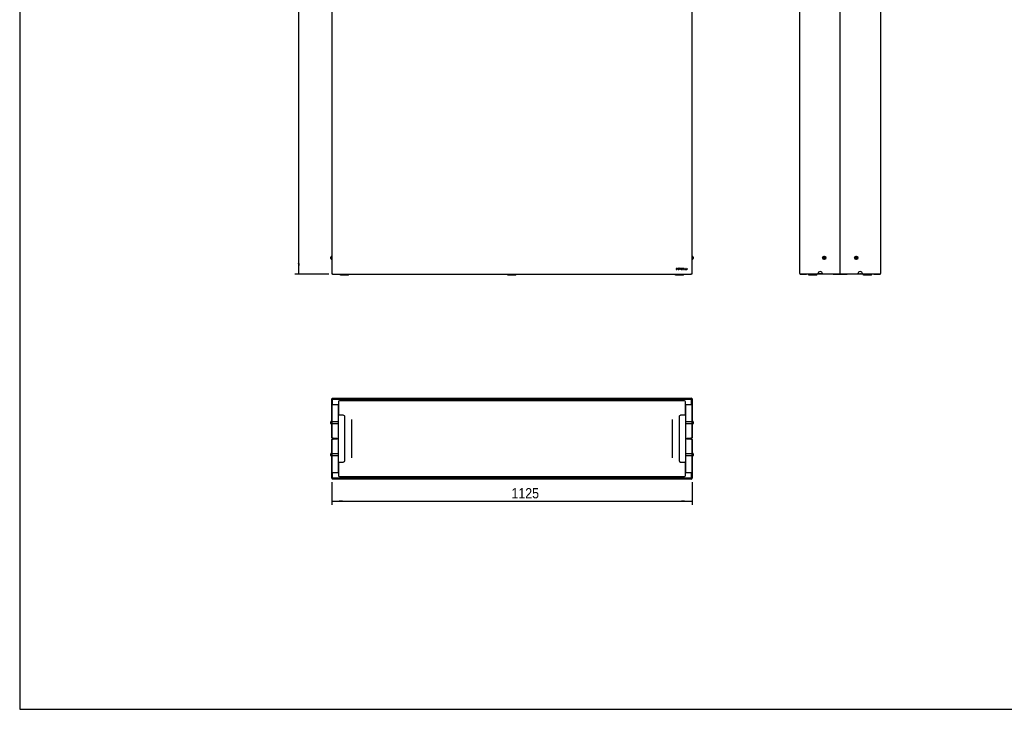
# Model space of a CAD drawing. Header units: millimetres. Extents: x -474 to 5676, y -231 to 4074.
# Tile 1 of 43: x -474 to 2601, y -231 to 1922. Entities that reach past the tile are written whole.
import ezdxf

# ---------------------------------------------------------------- set-up
doc = ezdxf.new("R2010")
doc.units = ezdxf.units.MM
doc.header["$LTSCALE"] = 12
doc.header["$PDSIZE"] = -1
doc.linetypes.add('SLD-Centro', pattern=[19.05, 15.24, -1.27, 1.27, -1.27])
doc.linetypes.add('SLD-Solido', pattern=[0])
for name, color, linetype in [('PIEGHE', 6, 'SLD-Centro'), ('QUOTE', 1, 'SLD-Solido'), ('SCHIZZI', 9, 'Continuous')]:
    doc.layers.add(name, color=color, linetype=linetype)
doc.styles.add('SLDTEXTSTYLE0', font='GOTHIC.TTF', dxfattribs={"width": 0.913})
doc.dimstyles.new('SLDDIMSTYLE0', dxfattribs={"dimtxt": 31.75, "dimasz": 33.6, "dimexe": 0, "dimexo": 0.0625, "dimgap": 7.9375, "dimtad": 1, "dimdec": 1, "dimrnd": 1e-09, "dimzin": 12, "dimdsep": 46, "dimtxsty": 'SLDTEXTSTYLE0', "dimsah": 1, "dimcen": 0.09, "dimadec": 0, "dimazin": 3, "dimtfac": 1, "dimtdec": 1, "dimtofl": 0, "dimtmove": 0, "dimatfit": 3, "dimfxl": 1, "dimfrac": 2, "dimtolj": 1, "dimtzin": 12, "dimarcsym": 0})

# ---------------------------------------------------------------- blocks, each defined once
blk = doc.blocks.new('_D')
at = {"layer": 'QUOTE', "transparency": 16777216}
for p, q in [((491.4, 3219.9), (385.6, 3219.9)), ((397.6, 1127.5), (397.6, 3219.9)), ((491.4, 1127.5), (385.6, 1127.5))]:
    blk.add_line(p, q, dxfattribs=at)
for points in [[(397.6, 3219.9), (394.6, 3186.3), (400.6, 3186.3)], [(397.6, 1127.5), (400.6, 1161.1), (394.6, 1161.1)]]:
    blk.add_solid(points, dxfattribs=at)
at = {"layer": 'QUOTE', "transparency": 16777216, "insert": (357.1, 2134.5), "char_height": 31.75, "attachment_point": 1, "rotation": 90, "style": 'SLDTEXTSTYLE0'}
blk.add_mtext('2092,5', dxfattribs=at)
blk = doc.blocks.new('_D_1')
at = {"layer": 'QUOTE', "transparency": 16777216}
for p, q in [((501, 478.5), (501, 407.2)), ((1626, 478.5), (1626, 407.2)), ((501, 419.2), (1626, 419.2))]:
    blk.add_line(p, q, dxfattribs=at)
for points in [[(501, 419.2), (534.6, 416.2), (534.6, 422.2)], [(1626, 419.2), (1592.4, 422.2), (1592.4, 416.2)]]:
    blk.add_solid(points, dxfattribs=at)
at = {"layer": 'QUOTE', "transparency": 16777216, "insert": (1061.8, 459.8), "char_height": 31.75, "attachment_point": 1, "style": 'SLDTEXTSTYLE0'}
blk.add_mtext('1125', dxfattribs=at)

msp = doc.modelspace()

# ---------------------------------------------------------------- linework, layer by layer
for p, q in [((2088.65, 1128.66), (2088.65, 3218.66)), ((501.02, 2093.98), (501.02, 1128.66)), ((1626.02, 1128.66), (1626.02, 2093.98)), ((1962.45, 1129.86), (1962.45, 2093.98)), ((2214.85, 2093.98), (2214.85, 1129.86)), ((497.72, 1178.66), (497.72, 1180.91)), ((497.72, 1176.41), (497.72, 1178.66)), ((501.02, 1183.91), (500.72, 1183.91)), ((500.72, 1173.41), (501.02, 1173.41)), ((1626.32, 1183.91), (1626.02, 1183.91)), ((1626.02, 1173.41), (1626.32, 1173.41)), ((1629.32, 1180.91), (1629.32, 1176.41)), ((2037.08, 1179.9), (2036.79, 1177.92)), ((2036.79, 1177.92), (2038.36, 1176.68)), ((2038.93, 1180.64), (2037.08, 1179.9)), ((2038.36, 1176.68), (2040.22, 1177.43)), ((2040.51, 1179.41), (2038.93, 1180.64)), ((2040.22, 1177.43), (2040.51, 1179.41)), ((2137.08, 1179.9), (2136.79, 1177.92)), ((2136.79, 1177.92), (2138.36, 1176.68)), ((2138.93, 1180.64), (2137.08, 1179.9)), ((2138.36, 1176.68), (2140.22, 1177.43)), ((2140.51, 1179.41), (2138.93, 1180.64)), ((2140.22, 1177.43), (2140.51, 1179.41)), ((1576.02, 1145.86), (1576.02, 1142.46)), ((1577.34, 1145.86), (1576.02, 1145.86)), ((1576.02, 1142.46), (1577.57, 1142.46)), ((1577.33, 1145.44), (1576.45, 1145.44)), ((1576.45, 1145.44), (1576.45, 1142.89)), ((1576.45, 1142.89), (1577.53, 1142.89)), ((1580.08, 1145.86), (1580.08, 1143.95)), ((1581.47, 1145.86), (1580.08, 1145.86)), ((1580.08, 1143.95), (1581.47, 1143.95)), ((1580.35, 1145.61), (1581.47, 1145.61)), ((1580.35, 1145.04), (1580.35, 1145.61)), ((1581.47, 1145.04), (1580.35, 1145.04)), ((1580.35, 1144.78), (1581.47, 1144.78)), ((1580.35, 1144.21), (1580.35, 1144.78)), ((1581.47, 1144.21), (1580.35, 1144.21)), ((1581.47, 1145.61), (1581.47, 1145.86)), ((1581.47, 1144.78), (1581.47, 1145.04)), ((1581.47, 1143.95), (1581.47, 1144.21)), ((1583.24, 1142.72), (1582.81, 1141.77)), ((1582.81, 1141.77), (1583.28, 1141.77)), ((1583.28, 1141.77), (1583.63, 1142.54)), ((1583.42, 1143.12), (1584.47, 1145.47)), ((1583.8, 1142.93), (1584.87, 1145.3)), ((1585.01, 1146.66), (1584.65, 1145.87)), ((1585.48, 1146.66), (1585.01, 1146.66)), ((1585.04, 1145.69), (1585.48, 1146.66)), ((1585.11, 1145.09), (1585.39, 1145.42)), ((1585.4, 1142.97), (1585.12, 1143.3)), ((1588.21, 1145.92), (1586.68, 1142.47)), ((1586.68, 1142.47), (1587.15, 1142.47)), ((1587.15, 1142.47), (1587.63, 1143.55)), ((1587.63, 1143.55), (1589.25, 1143.55)), ((1588.44, 1145.39), (1587.82, 1143.98)), ((1587.82, 1143.98), (1589.07, 1143.98)), ((1588.68, 1145.92), (1588.21, 1145.92)), ((1589.07, 1143.98), (1588.44, 1145.39)), ((1590.2, 1142.47), (1588.68, 1145.92)), ((1589.25, 1143.55), (1589.73, 1142.47)), ((1589.73, 1142.47), (1590.2, 1142.47)), ((1591.59, 1143.4), (1591.16, 1143.4)), ((1593.34, 1144.98), (1593.77, 1144.98)), ((1594.96, 1145.87), (1594.96, 1145.45)), ((1597.75, 1145.87), (1594.96, 1145.87)), ((1594.96, 1145.45), (1596.08, 1145.45)), ((1596.08, 1145.45), (1596.08, 1142.46)), ((1596.08, 1142.46), (1596.63, 1142.46)), ((1596.63, 1145.45), (1597.75, 1145.45)), ((1596.63, 1142.46), (1596.63, 1145.45)), ((1597.75, 1145.45), (1597.75, 1145.87)), ((1599.11, 1145.86), (1599.11, 1142.46)), ((1601.61, 1145.86), (1599.11, 1145.86)), ((1599.11, 1142.46), (1601.61, 1142.46)), ((1599.54, 1145.43), (1601.61, 1145.43)), ((1599.54, 1144.37), (1599.54, 1145.43)), ((1601.61, 1144.37), (1599.54, 1144.37)), ((1599.54, 1143.95), (1601.61, 1143.95)), ((1599.54, 1142.89), (1599.54, 1143.95)), ((1601.61, 1142.89), (1599.54, 1142.89)), ((1601.61, 1145.43), (1601.61, 1145.86)), ((1601.61, 1143.95), (1601.61, 1144.37)), ((1601.61, 1142.46), (1601.61, 1142.89)), ((1603.54, 1145.87), (1603.12, 1145.87)), ((1603.12, 1145.87), (1603.12, 1142.46)), ((1603.12, 1142.46), (1605.49, 1142.46)), ((1603.54, 1142.89), (1603.54, 1145.87)), ((1605.49, 1142.89), (1603.54, 1142.89)), ((1605.49, 1142.46), (1605.49, 1142.89)), ((1606.82, 1145.87), (1606.82, 1142.46)), ((1607.25, 1145.87), (1606.82, 1145.87)), ((1606.82, 1142.46), (1609.19, 1142.46)), ((1607.25, 1142.89), (1607.25, 1145.87)), ((1609.19, 1142.89), (1607.25, 1142.89)), ((1609.19, 1142.46), (1609.19, 1142.89)), ((1611.02, 1145.89), (1610.59, 1145.89)), ((1610.59, 1145.89), (1610.59, 1142.46)), ((1610.59, 1142.46), (1611.02, 1142.46)), ((1611.02, 1142.46), (1611.02, 1145.89)), ((2214.95, 1146.66), (2214.85, 1146.66)), ((2214.95, 1145.93), (2214.85, 1145.93)), ((2214.95, 1145.86), (2214.85, 1145.86)), ((2214.95, 1142.46), (2214.85, 1142.46)), ((2214.95, 1141.77), (2214.85, 1141.77)), ((2214.95, 1146.66), (2214.95, 1145.93)), ((2214.95, 1145.93), (2214.95, 1145.86)), ((2214.95, 1145.86), (2214.95, 1142.46)), ((2214.95, 1142.46), (2214.95, 1141.77)), ((501.02, 1128.66), (503.42, 1128.66)), ((503.42, 1128.66), (503.42, 1129.86)), ((503.42, 1128.66), (503.42, 1127.46)), ((503.42, 1127.46), (1623.62, 1127.46)), ((527.52, 1124.46), (527.52, 1127.46)), ((530.52, 1124.46), (527.52, 1124.46)), ((549.52, 1124.46), (530.52, 1124.46)), ((552.52, 1124.46), (549.52, 1124.46)), ((552.52, 1124.46), (552.52, 1127.46)), ((1051.02, 1124.46), (1051.02, 1127.46)), ((1054.02, 1124.46), (1051.02, 1124.46)), ((1073.02, 1124.46), (1054.02, 1124.46)), ((1076.02, 1124.46), (1073.02, 1124.46)), ((1076.02, 1124.46), (1076.02, 1127.46)), ((1574.52, 1124.46), (1574.52, 1127.46)), ((1577.52, 1124.46), (1574.52, 1124.46)), ((1596.52, 1124.46), (1577.52, 1124.46)), ((1599.52, 1124.46), (1596.52, 1124.46)), ((1599.52, 1124.46), (1599.52, 1127.46)), ((1623.62, 1129.86), (1623.62, 1128.66)), ((1623.62, 1128.66), (1626.02, 1128.66)), ((1623.62, 1127.46), (1623.62, 1128.66)), ((1962.45, 1129.86), (1962.45, 1128.66)), ((1962.45, 1128.66), (1964.85, 1128.66)), ((1964.85, 1128.66), (2086.25, 1128.66)), ((1964.85, 1128.66), (1964.85, 1127.46)), ((1964.85, 1127.46), (1983.65, 1127.46)), ((1983.65, 1128.66), (1983.65, 1127.46)), ((1990.65, 1127.46), (1990.65, 1128.66)), ((1990.65, 1124.46), (1990.65, 1127.46)), ((2063.65, 1127.46), (1990.65, 1127.46)), ((1993.65, 1124.46), (1990.65, 1124.46)), ((2012.65, 1127.46), (1993.65, 1127.46)), ((2012.65, 1124.46), (1993.65, 1124.46)), ((2015.65, 1124.46), (2012.65, 1124.46)), ((2015.65, 1124.46), (2015.65, 1127.46)), ((2063.65, 1128.66), (2063.65, 1127.46)), ((2066.65, 1127.46), (2063.65, 1127.46)), ((2066.65, 1127.46), (2110.65, 1127.46)), ((2086.25, 1128.66), (2088.65, 1128.66)), ((2088.65, 1128.66), (2091.05, 1128.66)), ((2091.05, 1128.66), (2144.05, 1128.66)), ((2113.65, 1127.46), (2110.65, 1127.46)), ((2113.65, 1127.46), (2113.65, 1128.66)), ((2186.65, 1127.46), (2113.65, 1127.46)), ((2158.05, 1128.66), (2212.45, 1128.66)), ((2161.65, 1124.46), (2161.65, 1127.46)), ((2164.65, 1124.46), (2161.65, 1124.46)), ((2183.65, 1127.46), (2164.65, 1127.46)), ((2183.65, 1124.46), (2164.65, 1124.46)), ((2186.65, 1124.46), (2183.65, 1124.46)), ((2186.65, 1128.66), (2186.65, 1127.46)), ((2186.65, 1124.46), (2186.65, 1127.46)), ((2193.65, 1128.66), (2193.65, 1127.46)), ((2193.65, 1127.46), (2212.45, 1127.46)), ((2212.45, 1128.66), (2214.85, 1128.66)), ((2212.45, 1128.66), (2212.45, 1127.46)), ((2214.85, 1128.66), (2214.85, 1129.86)), ((501.02, 616.71), (501.02, 738.11)), ((502.22, 616.71), (502.22, 738.11)), ((503.42, 740.51), (503.42, 738.01)), ((503.42, 740.51), (1623.62, 740.51)), ((503.42, 738.01), (1623.62, 738.01)), ((503.42, 738.01), (503.42, 736.81)), ((1623.62, 738.01), (1623.62, 740.51)), ((1623.62, 736.81), (1623.62, 738.01)), ((1624.82, 738.11), (1624.82, 616.71)), ((1626.02, 738.11), (1626.02, 616.71)), ((503.42, 720.01), (503.42, 736.81)), ((521.37, 720.01), (503.42, 720.01)), ((520.38, 717.29), (520.37, 692.62)), ((521.55, 717.29), (520.38, 717.29)), ((521.37, 729.02), (521.37, 717.95)), ((521.55, 717.29), (521.53, 692.62)), ((1602.67, 732.02), (524.37, 732.02)), ((1605.52, 692.62), (1605.5, 717.29)), ((1605.5, 717.29), (1606.66, 717.29)), ((1605.67, 717.95), (1605.67, 729.02)), ((1623.62, 720.01), (1605.67, 720.01)), ((1606.68, 692.62), (1606.66, 717.29)), ((1623.62, 736.81), (1623.62, 720.01)), ((520.97, 687.29), (520.87, 541.29)), ((522.35, 687.88), (521.18, 687.88)), ((521.18, 687.29), (521.18, 687.88)), ((522.35, 687.29), (522.35, 687.88)), ((536.83, 687.28), (523.36, 687.29)), ((541.3, 684.51), (541.3, 684.51)), ((541.73, 546.28), (541.82, 682.28)), ((541.73, 546.28), (541.82, 682.28)), ((1585.22, 682.28), (1585.31, 546.28)), ((1585.22, 682.28), (1585.31, 546.28)), ((1585.75, 684.51), (1585.75, 684.51)), ((1603.68, 687.29), (1590.22, 687.28)), ((1604.7, 687.88), (1604.7, 687.29)), ((1604.7, 687.88), (1605.86, 687.88)), ((1605.86, 687.88), (1605.86, 687.29)), ((1606.18, 541.29), (1606.08, 687.29)), ((497.72, 662.06), (497.72, 666.56)), ((501.02, 669.56), (500.72, 669.56)), ((500.72, 659.06), (501.02, 659.06)), ((520.95, 667.06), (502.22, 667.06)), ((502.22, 661.56), (520.95, 661.56)), ((562.51, 674.3), (562.51, 554.33)), ((1564.53, 554.33), (1564.53, 674.3)), ((1624.82, 667.06), (1606.09, 667.06)), ((1606.1, 661.56), (1624.82, 661.56)), ((1626.32, 669.56), (1626.02, 669.56)), ((1626.02, 659.06), (1626.32, 659.06)), ((1629.32, 666.56), (1629.32, 662.06)), ((504.72, 615.51), (503.42, 615.51)), ((504.72, 615.51), (517.22, 615.51)), ((517.22, 615.51), (517.22, 614.31)), ((1609.82, 614.31), (1609.82, 615.51)), ((1609.82, 615.51), (1622.32, 615.51)), ((1623.62, 615.51), (1622.32, 615.51)), ((501.02, 490.51), (501.02, 611.91)), ((502.22, 490.51), (502.22, 611.91)), ((504.72, 614.31), (503.42, 614.31)), ((503.42, 613.11), (504.72, 613.11)), ((517.22, 614.31), (504.72, 614.31)), ((517.22, 613.11), (504.72, 613.11)), ((517.22, 614.31), (517.22, 613.11)), ((1622.32, 614.31), (1609.82, 614.31)), ((1609.82, 613.11), (1609.82, 614.31)), ((1622.32, 613.11), (1609.82, 613.11)), ((1623.62, 614.31), (1622.32, 614.31)), ((1622.32, 613.11), (1623.62, 613.11)), ((1624.82, 611.91), (1624.82, 490.51)), ((1626.02, 611.91), (1626.02, 490.51)), ((497.72, 562.06), (497.72, 566.56)), ((501.02, 569.56), (500.72, 569.56)), ((500.72, 559.06), (501.02, 559.06)), ((520.89, 567.06), (502.22, 567.06)), ((502.22, 561.56), (520.88, 561.56)), ((1624.82, 567.06), (1606.16, 567.06)), ((1606.16, 561.56), (1624.82, 561.56)), ((1626.32, 569.56), (1626.02, 569.56)), ((1626.02, 559.06), (1626.32, 559.06)), ((1629.32, 566.56), (1629.32, 562.06)), ((520.26, 535.96), (520.25, 511.29)), ((521.09, 541.28), (520.94, 541.29)), ((522.25, 541.28), (521.09, 541.28)), ((521.09, 540.68), (521.09, 541.28)), ((522.25, 540.68), (521.09, 540.68)), ((521.43, 535.96), (521.41, 511.29)), ((522.25, 541.28), (522.1, 541.29)), ((522.25, 540.68), (522.25, 541.28)), ((523.27, 541.29), (536.73, 541.28)), ((523.27, 541.29), (536.73, 541.28)), ((1590.32, 541.28), (1603.78, 541.29)), ((1590.32, 541.28), (1603.78, 541.29)), ((1604.94, 541.29), (1604.8, 541.28)), ((1604.8, 541.28), (1604.8, 540.68)), ((1604.8, 541.28), (1605.96, 541.28)), ((1604.8, 540.68), (1605.96, 540.68)), ((1605.64, 511.29), (1605.62, 535.96)), ((1606.11, 541.29), (1605.96, 541.28)), ((1605.96, 541.28), (1605.96, 540.68)), ((1606.8, 511.29), (1606.78, 535.96)), ((503.42, 508.61), (521.37, 508.61)), ((503.42, 491.81), (503.42, 508.61)), ((521.41, 511.29), (520.25, 511.29)), ((521.37, 510.68), (521.37, 499.61)), ((521.49, 511.37), (521.41, 511.29)), ((524.37, 496.61), (1602.67, 496.61)), ((1605.56, 511.37), (1605.64, 511.29)), ((1605.64, 511.29), (1606.8, 511.29)), ((1605.67, 499.61), (1605.67, 510.68)), ((1605.67, 508.61), (1623.62, 508.61)), ((1623.62, 508.61), (1623.62, 491.81)), ((503.42, 491.81), (503.42, 490.61)), ((503.42, 490.61), (503.42, 488.11)), ((1623.62, 490.61), (503.42, 490.61)), ((1623.62, 488.11), (503.42, 488.11)), ((1576.02, 488.01), (1576.02, 488.11)), ((1577.34, 488.01), (1576.02, 488.01)), ((1577.34, 488.01), (1577.34, 488.11)), ((1577.54, 488.01), (1577.34, 488.01)), ((1578.79, 488.01), (1577.54, 488.01)), ((1579.2, 488.01), (1578.79, 488.01)), ((1579.2, 488.01), (1579.2, 488.11)), ((1580.08, 488.01), (1580.08, 488.11)), ((1581.47, 488.01), (1580.08, 488.01)), ((1581.47, 488.01), (1581.47, 488.11)), ((1582.46, 488.11), (1582.46, 488.01)), ((1583.52, 488.01), (1582.46, 488.01)), ((1584.65, 488.01), (1583.52, 488.01)), ((1584.65, 488.01), (1584.65, 488.11)), ((1585.01, 488.01), (1584.65, 488.01)), ((1585.01, 488.01), (1585.01, 488.11)), ((1585.48, 488.01), (1585.01, 488.01)), ((1585.48, 488.01), (1585.48, 488.11)), ((1586.68, 488.01), (1586.68, 488.11)), ((1588.21, 488.01), (1586.68, 488.01)), ((1588.21, 488.01), (1588.21, 488.11)), ((1588.68, 488.01), (1588.21, 488.01)), ((1588.68, 488.01), (1588.68, 488.11)), ((1590.2, 488.01), (1588.68, 488.01)), ((1590.2, 488.01), (1590.2, 488.11)), ((1591.16, 488.11), (1591.16, 488.01)), ((1591.16, 488.01), (1591.16, 488.11)), ((1591.33, 488.01), (1591.16, 488.01)), ((1591.33, 488.11), (1591.33, 488.01)), ((1591.76, 488.01), (1591.33, 488.01)), ((1593.33, 488.01), (1591.76, 488.01)), ((1593.33, 488.01), (1593.33, 488.11)), ((1593.77, 488.01), (1593.33, 488.01)), ((1593.77, 488.01), (1593.77, 488.11)), ((1593.88, 488.01), (1593.77, 488.01)), ((1593.88, 488.01), (1593.88, 488.11)), ((1593.9, 488.01), (1593.88, 488.01)), ((1593.9, 488.01), (1593.9, 488.11)), ((1594.96, 488.01), (1594.96, 488.11)), ((1597.75, 488.01), (1594.96, 488.01)), ((1597.75, 488.01), (1597.75, 488.11)), ((1599.11, 488.01), (1599.11, 488.11)), ((1601.61, 488.01), (1599.11, 488.01)), ((1601.61, 488.01), (1601.61, 488.11)), ((1603.12, 488.01), (1603.12, 488.11)), ((1603.54, 488.01), (1603.12, 488.01)), ((1603.54, 488.01), (1603.54, 488.11)), ((1605.49, 488.01), (1603.54, 488.01)), ((1605.49, 488.01), (1605.49, 488.11)), ((1606.82, 488.01), (1606.82, 488.11)), ((1607.25, 488.01), (1606.82, 488.01)), ((1607.25, 488.01), (1607.25, 488.11)), ((1609.19, 488.01), (1607.25, 488.01)), ((1609.19, 488.01), (1609.19, 488.11)), ((1610.59, 488.01), (1610.59, 488.11)), ((1611.02, 488.01), (1610.59, 488.01)), ((1611.02, 488.01), (1611.02, 488.11)), ((1623.62, 490.61), (1623.62, 491.81)), ((1623.62, 488.11), (1623.62, 490.61))]:
    msp.add_line(p, q)
at = {"flags": 128}
for points in [[(523.27, 541.29), (522.73, 541.29), (522.21, 541.29), (521.76, 541.29), (521.38, 541.29), (521.09, 541.29), (520.92, 541.29), (520.87, 541.29), (520.94, 541.29)], [(523.27, 541.29), (523, 541.29), (522.74, 541.29), (522.51, 541.29), (522.32, 541.29), (522.18, 541.29), (522.09, 541.29), (522.07, 541.29), (522.1, 541.29)], [(1606.11, 541.29), (1606.18, 541.29), (1606.13, 541.29), (1605.95, 541.29), (1605.67, 541.29), (1605.29, 541.29), (1604.83, 541.29), (1604.32, 541.29), (1603.78, 541.29)], [(1604.94, 541.29), (1604.98, 541.29), (1604.95, 541.29), (1604.87, 541.29), (1604.72, 541.29), (1604.53, 541.29), (1604.31, 541.29), (1604.05, 541.29), (1603.78, 541.29)]]:
    msp.add_lwpolyline(points, dxfattribs=at)
for centre in [(2038.65, 1178.66), (2138.65, 1178.66)]:
    msp.add_circle(centre, 5.25)
for centre, radius, start, end in [((500.72, 1180.91), 3, 90, 180), ((500.72, 1176.41), 3, 180, 270), ((1626.32, 1180.91), 3, 0, 90), ((1626.32, 1176.41), 3, 270, 0), ((1577.21, 1140.53), 4.9, 86.47196, 88.58292), ((1577.21, 1140.53), 5.33, 86.47196, 88.58292), ((1577.45, 1144.06), 1.37, 42.05578, 87.21722), ((1577.42, 1144.28), 1.4, 274.50484, 328.94352), ((1577.45, 1144.06), 1.8, 41.93743, 87.04266), ((1577.42, 1144.28), 1.83, 274.50484, 329.25625), ((1577.52, 1144.16), 1.25, 331.62382, 41.06784), ((1577.52, 1144.16), 1.68, 331.2789, 41.19481), ((1584.2, 1144.2), 1.74, 112.87146, 191.11359), ((1584.15, 1144.14), 1.68, 189.3881, 237.26772), ((1584.2, 1144.2), 1.31, 112.92916, 191.11359), ((1584.15, 1144.14), 1.25, 188.8398, 234.29697), ((1584.17, 1144.23), 1.7, 73.7445, 112.51885), ((1584.15, 1144.14), 1.68, 251.94928, 263.50791), ((1584.17, 1144.23), 1.27, 76.45208, 112.45962), ((1584.15, 1144.14), 1.25, 254.07916, 263.84283), ((1584.2, 1144.1), 1.65, 261.55891, 316.59558), ((1584.2, 1144.1), 1.22, 261.21765, 318.76937), ((1584.17, 1144.23), 1.27, 42.61356, 57.07458), ((1584.17, 1144.23), 1.7, 44.36983, 59.27782), ((1592.08, 1143.4), 0.926, 179.90306, 233.76154), ((1592.22, 1145), 0.89, 121.14894, 247.4496), ((1592.51, 1144.19), 1.82, 237.55454, 303.36392), ((1592.09, 1143.4), 0.507, 180.08234, 229.80951), ((1592.56, 1144.48), 1.51, 59.48517, 121.82724), ((1592.22, 1145), 0.461, 120.85878, 247.20263), ((1592.51, 1144.2), 1.4, 237.6212, 301.83314), ((1593.24, 1147.49), 3.58, 247.7152, 258.82596), ((1592.56, 1144.48), 1.08, 59.48517, 121.97298), ((1593.24, 1147.49), 3.15, 247.71525, 258.82559), ((1591.51, 1138.91), 5.18, 70.50823, 78.41727), ((1591.88, 1140.44), 4.03, 68.30361, 79.23998), ((1592.74, 1144.93), 0.606, 5.27118, 52.64426), ((1593.09, 1143.43), 0.38, 14.4303, 68.06666), ((1592.91, 1143.45), 0.561, 307.76961, 7.89828), ((1592.75, 1144.93), 1.03, 2.96023, 55.79581), ((1593.13, 1143.45), 0.77, 11.7669, 71.96834), ((1592.91, 1143.45), 0.99, 307.76961, 9.16956), ((1964.85, 1129.86), 2.4, 210, 270), ((2151.05, 1128.66), 7, 0, 180), ((2212.45, 1129.86), 2.4, 270, 330), ((503.42, 738.11), 2.4, 90, 180), ((503.42, 738.11), 1.2, 90, 180), ((1623.62, 738.11), 2.4, 0, 90), ((1623.62, 738.11), 1.2, 0, 90), ((524.37, 729.02), 3, 90, 180), ((1602.67, 729.02), 3, 0, 90), ((530.53, 691.93), 10.19, 176.13973, 203.43405), ((522.67, 429.7), 257.59, 89.84715, 90.38028), ((531.69, 691.93), 10.19, 176.13973, 203.43405), ((536.82, 682.28), 5, 359.96206, 89.96232), ((536.82, 682.28), 5, 359.96201, 26.46865), ((1590.22, 682.28), 5, 90.03768, 180.03794), ((1590.22, 682.28), 5, 153.53135, 180.03799), ((1604.51, 497.41), 189.88, 89.52467, 90.2479), ((1595.35, 691.93), 10.19, 336.56595, 3.86027), ((1596.52, 691.93), 10.19, 336.56595, 3.86027), ((500.72, 666.56), 3, 90, 180), ((500.72, 662.06), 3, 180, 270), ((1626.32, 666.56), 3, 0, 90), ((1626.32, 662.06), 3, 270, 0), ((503.42, 616.71), 2.4, 180, 270), ((503.42, 616.71), 1.2, 180, 270), ((1623.62, 616.71), 2.4, 270, 0), ((1623.62, 616.71), 1.2, 270, 0), ((503.42, 611.91), 2.4, 90, 180), ((503.42, 611.91), 1.2, 90, 180), ((1623.62, 611.91), 2.4, 0, 90), ((1623.62, 611.91), 1.2, 0, 90), ((500.72, 566.56), 3, 90, 180), ((500.72, 562.06), 3, 180, 270), ((1626.32, 566.56), 3, 0, 90), ((1626.32, 562.06), 3, 270, 0), ((530.31, 536.64), 10.07, 156.34779, 183.85586), ((531.48, 536.64), 10.07, 156.34779, 183.85586), ((536.73, 546.28), 5, 269.96217, 359.9619), ((536.73, 546.28), 5, 269.96217, 359.9619), ((1590.31, 546.28), 5, 180.0381, 270.03783), ((1590.31, 546.28), 5, 180.0381, 270.03783), ((1595.57, 536.64), 10.07, 356.14414, 23.65221), ((1596.73, 536.64), 10.07, 356.14414, 23.65221), ((524.37, 499.61), 3, 180, 270), ((1602.67, 499.61), 3, 270, 0), ((503.42, 490.51), 2.4, 180, 270), ((503.42, 490.51), 1.2, 180, 270), ((1623.62, 490.51), 1.2, 270, 0), ((1623.62, 490.51), 2.4, 270, 360)]:
    msp.add_arc(centre, radius, start, end)
for points in [[(521.9, 715.62), (521.86, 715.71), (521.77, 715.89), (521.64, 716.45), (521.5, 717.16), (521.42, 717.69), (521.37, 717.95)], [(1605.67, 717.95), (1605.63, 717.69), (1605.54, 717.16), (1605.41, 716.45), (1605.28, 715.89), (1605.19, 715.71), (1605.15, 715.62)], [(521.37, 510.68), (521.42, 510.94), (521.5, 511.47), (521.64, 512.18), (521.77, 512.74), (521.86, 512.92), (521.9, 513.01)], [(1605.15, 513.01), (1605.19, 512.92), (1605.28, 512.74), (1605.41, 512.18), (1605.54, 511.47), (1605.63, 510.94), (1605.67, 510.68)]]:
    msp.add_open_spline(points, degree=3)
at = {"layer": 'PIEGHE', "color": 6, "true_color": 0xff00ff}
for p, q in [((2039.65, 1178.66), (2037.65, 1178.66)), ((2137.65, 1178.66), (2139.65, 1178.66))]:
    msp.add_line(p, q, dxfattribs=at)
at = {"layer": 'SCHIZZI', "color": 7, "true_color": 0xffffff}
for p, q in [((-473.89, 4074.49), (-473.89, -230.51)), ((-473.89, -230.51), (5676.11, -230.51))]:
    msp.add_line(p, q, dxfattribs=at)
at = {"layer": 'SCHIZZI', "color": 13, "true_color": 0xb45a5a}
for p, q in [((2039.65, 1182.66), (2037.65, 1182.66)), ((2039.65, 1174.66), (2037.65, 1174.66)), ((2137.65, 1182.66), (2139.65, 1182.66)), ((2137.65, 1174.66), (2139.65, 1174.66)), ((2033.25, 1128.66), (2019.25, 1128.66)), ((2144.05, 1128.66), (2158.05, 1128.66))]:
    msp.add_line(p, q, dxfattribs=at)
for centre, radius, start, end in [((2037.65, 1178.66), 4, 90, 270), ((2039.65, 1178.66), 4, 270, 90), ((2137.65, 1178.66), 4, 90, 270), ((2139.65, 1178.66), 4, 270, 90), ((2026.25, 1128.66), 7, 0, 180), ((2151.05, 1128.66), 7, 0, 180)]:
    msp.add_arc(centre, radius, start, end, dxfattribs=at)
for p in [(2037.65, 1178.66), (2038.65, 1178.66), (2039.65, 1178.66), (2137.65, 1178.66), (2138.65, 1178.66), (2139.65, 1178.66), (2026.25, 1128.66), (2151.05, 1128.66)]:
    msp.add_point(p, dxfattribs=at)

# ---------------------------------------------------------------- dimensions: what is measured, and where the dimension line sits
at = {"layer": 'QUOTE'}
dim = msp.add_linear_dim(base=(397.62687181, 3219.91234235), p1=(503.42323062, 1127.46234235), p2=(503.42323062, 3219.91234235), angle=90, dimstyle='SLDDIMSTYLE0', dxfattribs=at)
dim.commit()
dim.dimension.update_dxf_attribs({"geometry": '_D', "text_midpoint": (397.62687181, 2199.02911562), "dimtype": 160})
dim = msp.add_linear_dim(base=(1626.02, 419.2), p1=(501.02, 490.51), p2=(1626.02, 490.51), dimstyle='SLDDIMSTYLE0', dxfattribs=at)
dim.commit()
dim.dimension.update_dxf_attribs({"geometry": '_D_1', "text_midpoint": (1108.68, 419.2), "dimtype": 160})

doc.saveas('drawing.dxf')
